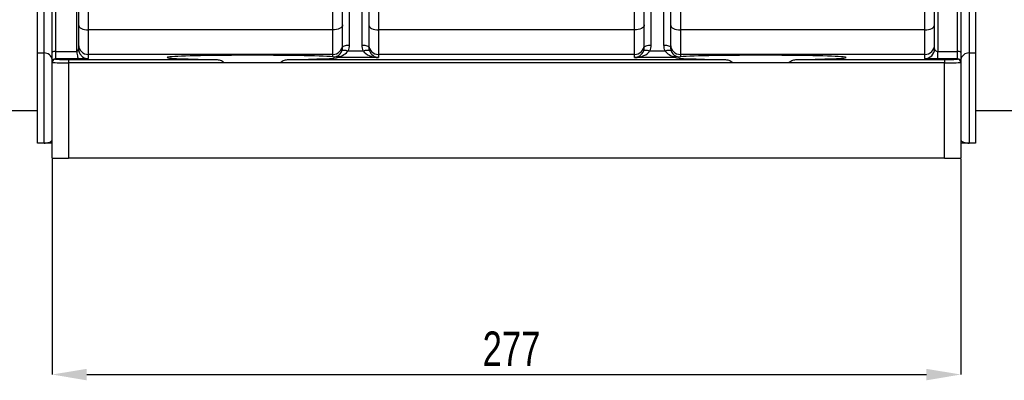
# Model space of a CAD drawing. Header units: millimetres. Extents: x 5 to 589, y 5 to 415.
# Tile 11 of 16: x 379 to 479, y 239 to 276. Entities that reach past the tile are written whole.
import ezdxf

# ---------------------------------------------------------------- set-up
doc = ezdxf.new("R2010")
doc.units = ezdxf.units.MM
doc.header["$PDSIZE"] = -1
doc.layers.add('QUOTE', color=1, linetype='Continuous')
doc.styles.add('SLDTEXTSTYLE0', font='TXT', dxfattribs={"width": 0.75})
doc.dimstyles.new('SLDDIMSTYLE0', dxfattribs={"dimtxt": 3.5, "dimasz": 3.5, "dimexe": 0, "dimexo": 0.0625, "dimgap": 0.875, "dimtad": 1, "dimdec": 1, "dimlfac": 3, "dimrnd": 1e-09, "dimzin": 12, "dimdsep": 46, "dimtxsty": 'SLDTEXTSTYLE0', "dimsah": 1, "dimcen": 0.09, "dimadec": 0, "dimazin": 3, "dimtfac": 1, "dimtdec": 3, "dimtofl": 0, "dimtmove": 0, "dimatfit": 3, "dimfxl": 1, "dimfrac": 2, "dimtolj": 1, "dimtzin": 12, "dimarcsym": 0})

# ---------------------------------------------------------------- blocks, each defined once
blk = doc.blocks.new('_D_5')
at = {"layer": 'Defpoints', "color": 0}
for p in [(381.85, 261.55), (474.18, 261.55), (474.18, 239.55)]:
    blk.add_point(p, dxfattribs=at)
at = {"layer": 'QUOTE', "color": 0, "lineweight": -2}
for p, q in [((381.85, 261.48), (381.85, 239.55)), ((474.18, 261.48), (474.18, 239.55)), ((385.35, 239.55), (470.68, 239.55))]:
    blk.add_line(p, q, dxfattribs=at)
at = {"layer": 'QUOTE', "color": 0}
for points in [[(385.35, 240.13), (385.35, 238.96), (381.85, 239.55)], [(470.68, 240.13), (470.68, 238.96), (474.18, 239.55)]]:
    blk.add_solid(points, dxfattribs=at)
at = {"layer": 'QUOTE', "color": 0, "insert": (428.52, 243.92), "char_height": 3.5, "attachment_point": 2, "style": 'SLDTEXTSTYLE0'}
blk.add_mtext('\\A1;277', dxfattribs=at)

msp = doc.modelspace()

# ---------------------------------------------------------------- linework, layer by layer
at = {"color": 7}
for p, q in [((384.518, 299.782), (384.518, 272.65)), ((411.351, 272.803), (411.351, 295.697)), ((412.018, 295.809), (412.018, 273.016)), ((413.351, 273.016), (413.351, 295.809)), ((414.018, 295.697), (414.018, 272.803)), ((442.018, 272.803), (442.018, 295.697)), ((442.685, 295.809), (442.685, 273.016)), ((444.018, 273.016), (444.018, 295.809)), ((444.685, 295.697), (444.685, 272.803)), ((410.351, 274.565), (410.351, 284.52)), ((415.018, 284.52), (415.018, 274.565)), ((441.018, 274.565), (441.018, 284.52)), ((445.685, 284.52), (445.685, 274.565)), ((381.851, 272.284), (381.851, 281.023)), ((382.185, 281.096), (382.185, 272.366)), ((384.347, 272.401), (384.347, 281.096)), ((471.518, 272.651), (471.518, 281.023)), ((471.851, 281.096), (471.851, 272.366)), ((473.851, 272.366), (473.851, 281.096)), ((474.185, 281.023), (474.185, 272.284)), ((380.351, 272.238), (380.351, 276.834)), ((381.018, 272.228), (381.018, 276.824)), ((385.518, 276.503), (385.518, 274.565)), ((470.518, 274.565), (470.518, 276.503)), ((475.018, 276.824), (475.018, 272.228)), ((475.685, 276.834), (475.685, 272.238)), ((385.518, 274.565), (385.518, 272.067)), ((410.351, 274.565), (385.518, 274.565)), ((410.351, 272.067), (410.351, 274.565)), ((415.018, 274.565), (415.018, 272.067)), ((441.018, 274.565), (415.018, 274.565)), ((441.018, 272.067), (441.018, 274.565)), ((445.685, 274.565), (445.685, 272.067)), ((470.518, 274.565), (445.685, 274.565)), ((470.518, 272.067), (470.518, 274.565)), ((380.351, 272.238), (381.018, 272.238)), ((380.351, 263.047), (380.351, 272.238)), ((381.018, 263.052), (381.018, 272.228)), ((381.851, 271.282), (381.851, 272.284)), ((382.185, 272.366), (382.185, 271.615)), ((382.185, 272.366), (384.349, 272.366)), ((411.914, 272.433), (413.456, 272.433)), ((442.58, 272.433), (444.122, 272.433)), ((471.851, 271.615), (471.851, 272.366)), ((471.851, 272.366), (473.851, 272.366)), ((473.851, 271.615), (473.851, 272.366)), ((474.185, 272.284), (474.185, 271.282)), ((475.018, 272.238), (475.685, 272.238)), ((475.018, 272.228), (475.018, 263.052)), ((475.685, 272.238), (475.685, 263.047)), ((381.851, 271.257), (381.851, 271.282)), ((381.851, 261.547), (381.851, 271.257)), ((382.185, 271.615), (382.185, 271.591)), ((384.518, 271.615), (382.185, 271.615)), ((383.518, 271.556), (383.518, 271.222)), ((383.518, 271.556), (398.495, 271.556)), ((399.284, 271.222), (383.518, 271.222)), ((383.518, 271.222), (383.518, 261.547)), ((385.518, 272.067), (385.518, 271.65)), ((410.351, 272.067), (385.518, 272.067)), ((399.284, 271.214), (399.284, 271.222)), ((405.086, 271.214), (399.284, 271.214)), ((405.086, 271.222), (405.086, 271.214)), ((450.95, 271.222), (405.086, 271.222)), ((405.874, 271.556), (450.162, 271.556)), ((410.351, 271.837), (410.351, 272.067)), ((415.018, 271.757), (410.85, 271.757)), ((415.018, 272.067), (415.018, 271.757)), ((441.018, 272.067), (415.018, 272.067)), ((441.018, 271.757), (441.018, 272.067)), ((445.186, 271.757), (441.018, 271.757)), ((470.518, 272.067), (445.685, 272.067)), ((445.685, 272.067), (445.685, 271.837)), ((450.95, 271.214), (450.95, 271.222)), ((456.753, 271.214), (450.95, 271.214)), ((456.753, 271.222), (456.753, 271.214)), ((472.518, 271.222), (456.753, 271.222)), ((457.541, 271.556), (472.518, 271.556)), ((470.518, 271.651), (470.518, 272.067)), ((473.851, 271.615), (471.851, 271.615)), ((472.518, 271.556), (472.518, 271.222)), ((472.518, 261.547), (472.518, 271.222)), ((473.851, 271.591), (473.851, 271.615)), ((474.185, 271.282), (474.185, 271.257)), ((474.185, 271.257), (474.185, 261.547)), ((347.018, 266.381), (380.351, 266.381)), ((475.685, 266.381), (509.018, 266.381)), ((381.018, 263.047), (380.351, 263.047)), ((475.685, 263.047), (475.018, 263.047)), ((381.851, 261.547), (383.518, 261.547)), ((472.518, 261.547), (383.518, 261.547)), ((472.518, 261.547), (474.185, 261.547))]:
    msp.add_line(p, q, dxfattribs=at)
at = {"color": 7, "flags": 128}
for points in [[(384.518, 275.065), (384.537, 274.967), (384.594, 274.873), (384.687, 274.787), (384.811, 274.711), (384.963, 274.649), (385.135, 274.603), (385.323, 274.574), (385.518, 274.565)], [(411.351, 275.065), (411.332, 274.967), (411.275, 274.873), (411.183, 274.787), (411.059, 274.711), (410.907, 274.649), (410.734, 274.603), (410.547, 274.574), (410.351, 274.565)], [(414.018, 275.065), (414.037, 274.967), (414.094, 274.873), (414.187, 274.787), (414.311, 274.711), (414.463, 274.649), (414.635, 274.603), (414.823, 274.574), (415.018, 274.565)], [(442.018, 275.065), (441.999, 274.967), (441.942, 274.873), (441.85, 274.787), (441.725, 274.711), (441.574, 274.649), (441.401, 274.603), (441.213, 274.574), (441.018, 274.565)], [(444.685, 275.065), (444.704, 274.967), (444.761, 274.873), (444.853, 274.787), (444.978, 274.711), (445.129, 274.649), (445.302, 274.603), (445.49, 274.574), (445.685, 274.565)], [(470.518, 274.565), (470.713, 274.574), (470.901, 274.603), (471.074, 274.649), (471.225, 274.711), (471.35, 274.787), (471.442, 274.873), (471.499, 274.967), (471.518, 275.065)], [(411.289, 272.449), (411.313, 272.48), (411.356, 272.501), (411.418, 272.514), (411.496, 272.516), (411.588, 272.509), (411.691, 272.492), (411.8, 272.467), (411.914, 272.433)], [(411.351, 272.803), (411.364, 272.845), (411.402, 272.885), (411.464, 272.922), (411.547, 272.954), (411.648, 272.98), (411.763, 273), (411.888, 273.012), (412.018, 273.016)], [(413.351, 273.016), (413.481, 273.012), (413.607, 273), (413.722, 272.98), (413.823, 272.954), (413.906, 272.922), (413.967, 272.885), (414.005, 272.845), (414.018, 272.803)], [(413.456, 272.433), (413.569, 272.467), (413.679, 272.492), (413.781, 272.509), (413.873, 272.516), (413.951, 272.514), (414.013, 272.501), (414.057, 272.48), (414.081, 272.449)], [(441.955, 272.449), (441.979, 272.48), (442.023, 272.501), (442.085, 272.514), (442.163, 272.516), (442.255, 272.509), (442.357, 272.492), (442.467, 272.467), (442.58, 272.433)], [(442.018, 272.803), (442.031, 272.845), (442.069, 272.885), (442.13, 272.922), (442.213, 272.954), (442.314, 272.98), (442.43, 273), (442.555, 273.012), (442.685, 273.016)], [(444.018, 273.016), (444.148, 273.012), (444.273, 273), (444.388, 272.98), (444.489, 272.954), (444.572, 272.922), (444.634, 272.885), (444.672, 272.845), (444.685, 272.803)], [(444.122, 272.433), (444.236, 272.467), (444.346, 272.492), (444.448, 272.509), (444.54, 272.516), (444.618, 272.514), (444.68, 272.501), (444.723, 272.48), (444.747, 272.449)]]:
    msp.add_lwpolyline(points, dxfattribs=at)
at = {"color": 7}
for centre, radius, start, end in [((381.034, 271.399), 0.83, 10.11771, 91.12893), ((382.107, 271.968), 0.406, 78.88401, 128.97027), ((385.518, 273.066), 1, 180.00982, 270.00982), ((385.518, 272.65), 0.999, 180.00153, 221.97308), ((410.352, 273.066), 1, 269.99018, 359.99018), ((415.018, 273.066), 1, 180.00982, 270.00982), ((441.018, 273.066), 1, 269.99018, 359.99018), ((445.685, 273.066), 1, 180.00982, 270.00982), ((470.518, 273.066), 1, 269.99018, 359.99018), ((470.518, 272.651), 1, 269.99018, 359.99018), ((473.93, 271.968), 0.406, 51.02973, 101.11599), ((475.002, 271.399), 0.83, 88.87107, 169.88229), ((382.185, 271.281), 0.333, 89.99018, 179.99018), ((382.185, 271.257), 0.333, 89.99018, 179.99018), ((385.518, 272.65), 1, 221.97374, 270.00234), ((473.851, 271.281), 0.333, 0.00982, 90.00982), ((473.851, 271.257), 0.333, 0.00982, 90.00982)]:
    msp.add_arc(centre, radius, start, end, dxfattribs=at)
for centre, major_axis, ratio, start_param, end_param in [((410.351, 272.757), (0.718, 0.728), 0.9573046, 4.438603, 5.1568089), ((410.351, 272.757), (1.666, 0.041), 0.5995634, 5.0016295, 5.9126688), ((415.018, 272.757), (1.666, -0.041), 0.5995634, 3.5121092, 4.7270929), ((415.018, 272.757), (-0.718, 0.728), 0.9573046, 1.1263764, 2.3413602), ((441.018, 272.757), (0.718, 0.728), 0.9573046, 3.9418252, 5.1568089), ((441.018, 272.757), (1.666, 0.041), 0.5995634, 4.6976851, 5.9126688), ((445.685, 272.757), (1.666, -0.041), 0.5995634, 3.5121092, 4.4231484), ((445.685, 272.757), (-0.718, 0.728), 0.9573046, 1.1263764, 1.8445823), ((383.518, 271.257), (1.667, 0), 0.0209487, 3.1415927, 4.712389), ((383.518, 271.591), (1.333, 0), 0.0261859, 3.1415927, 4.712389), ((402.185, 271.761), (8.667, 0), 0.0261859, 0.3413378, 4.2726269), ((402.185, 271.761), (8.667, 0), 0.0261859, 5.1521511, 6.2653702), ((453.851, 271.761), (8.667, 0), 0.0261859, 3.1594077, 4.2726269), ((453.851, 271.761), (8.667, 0), 0.0261859, 5.1521511, 9.0834402), ((472.518, 271.591), (1.333, 0), 0.0261859, 4.712389, 6.2831853), ((472.518, 271.257), (1.667, 0), 0.0209487, 4.712389, 6.2831853)]:
    msp.add_ellipse(centre, major_axis=major_axis, ratio=ratio, start_param=start_param, end_param=end_param, dxfattribs=at)
for points, knots in [([(384.347, 272.401), (384.41, 272.431), (384.451, 272.472), (384.492, 272.537), (384.502, 272.559), (384.515, 272.604), (384.518, 272.627), (384.518, 272.65)], [0, 0, 0, 0, 0.5, 0.5, 0.75, 0.75, 1, 1, 1, 1]), ([(384.349, 272.366), (384.357, 272.26), (384.368, 272.162), (384.395, 271.98), (384.41, 271.9), (384.442, 271.765), (384.457, 271.712), (384.481, 271.657), (384.489, 271.642), (384.504, 271.622), (384.511, 271.616), (384.518, 271.615)], [0, 0, 0, 0, 0.25, 0.25, 0.5, 0.5, 0.75, 0.75, 0.875, 0.875, 1, 1, 1, 1]), ([(471.518, 272.651), (471.518, 272.619), (471.524, 272.588), (471.549, 272.528), (471.568, 272.498), (471.62, 272.443), (471.655, 272.418), (471.741, 272.379), (471.795, 272.366), (471.851, 272.366)], [0, 0, 0, 0, 0.25, 0.25, 0.5, 0.5, 0.75, 0.75, 1, 1, 1, 1]), ([(385.518, 271.65), (385.518, 271.646), (385.495, 271.642), (385.425, 271.636), (385.396, 271.635), (385.329, 271.631), (385.29, 271.629), (385.201, 271.626), (385.151, 271.625), (385.044, 271.622), (384.987, 271.621), (384.864, 271.619), (384.798, 271.618), (384.662, 271.616), (384.591, 271.615), (384.518, 271.615)], [0, 0, 0, 0, 0.25, 0.25, 0.375, 0.375, 0.5, 0.5, 0.625, 0.625, 0.75, 0.75, 0.875, 0.875, 1, 1, 1, 1]), ([(398.495, 271.556), (398.569, 271.555), (398.642, 271.549), (398.787, 271.527), (398.859, 271.511), (399.002, 271.468), (399.074, 271.441), (399.175, 271.381), (399.207, 271.359), (399.261, 271.302), (399.284, 271.264), (399.284, 271.222)], [0, 0, 0, 0, 0.25, 0.25, 0.5, 0.5, 0.75, 0.75, 0.875, 0.875, 1, 1, 1, 1]), ([(405.086, 271.222), (405.086, 271.243), (405.092, 271.263), (405.11, 271.299), (405.122, 271.315), (405.162, 271.359), (405.195, 271.381), (405.294, 271.44), (405.365, 271.467), (405.51, 271.511), (405.582, 271.527), (405.728, 271.549), (405.801, 271.555), (405.874, 271.556)], [0, 0, 0, 0, 0.0625, 0.0625, 0.125, 0.125, 0.25, 0.25, 0.5, 0.5, 0.75, 0.75, 1, 1, 1, 1]), ([(410.351, 271.837), (410.482, 271.827), (410.586, 271.842), (410.705, 271.867), (410.739, 271.875), (410.793, 271.89), (410.814, 271.896), (410.828, 271.899)], [0, 0, 0, 0, 0.5, 0.5, 0.75, 0.75, 1, 1, 1, 1]), ([(410.85, 271.811), (410.849, 271.838), (410.846, 271.86), (410.839, 271.891), (410.834, 271.9), (410.828, 271.899)], [0, 0, 0, 0, 0.5, 0.5, 1, 1, 1, 1]), ([(445.208, 271.899), (445.202, 271.9), (445.197, 271.891), (445.19, 271.86), (445.187, 271.838), (445.186, 271.811)], [0, 0, 0, 0, 0.5, 0.5, 1, 1, 1, 1]), ([(445.208, 271.899), (445.236, 271.893), (445.29, 271.875), (445.45, 271.842), (445.555, 271.827), (445.685, 271.837)], [0, 0, 0, 0, 0.5, 0.5, 1, 1, 1, 1]), ([(450.162, 271.556), (450.235, 271.555), (450.308, 271.549), (450.453, 271.527), (450.526, 271.511), (450.669, 271.468), (450.741, 271.441), (450.841, 271.381), (450.873, 271.359), (450.927, 271.302), (450.95, 271.264), (450.95, 271.222)], [0, 0, 0, 0, 0.25, 0.25, 0.5, 0.5, 0.75, 0.75, 0.875, 0.875, 1, 1, 1, 1]), ([(456.753, 271.222), (456.753, 271.243), (456.758, 271.263), (456.776, 271.299), (456.789, 271.315), (456.829, 271.359), (456.861, 271.381), (456.961, 271.44), (457.032, 271.467), (457.176, 271.511), (457.249, 271.527), (457.395, 271.549), (457.468, 271.555), (457.541, 271.556)], [0, 0, 0, 0, 0.0625, 0.0625, 0.125, 0.125, 0.25, 0.25, 0.5, 0.5, 0.75, 0.75, 1, 1, 1, 1]), ([(471.851, 271.615), (471.762, 271.615), (471.673, 271.615), (471.5, 271.616), (471.414, 271.617), (471.251, 271.619), (471.174, 271.62), (471.029, 271.622), (470.961, 271.624), (470.839, 271.627), (470.784, 271.629), (470.689, 271.633), (470.649, 271.635), (470.584, 271.639), (470.559, 271.642), (470.526, 271.646), (470.518, 271.649), (470.518, 271.651)], [0, 0, 0, 0, 0.125, 0.125, 0.25, 0.25, 0.375, 0.375, 0.5, 0.5, 0.625, 0.625, 0.75, 0.75, 0.875, 0.875, 1, 1, 1, 1]), ([(381.018, 263.052), (381.165, 263.068), (381.433, 263.097), (381.754, 263.209), (381.811, 263.314), (381.84, 263.367)], [0, 0, 0, 0, 0.380016, 0.6885348, 1, 1, 1, 1]), ([(474.19, 263.368), (474.197, 263.342), (474.213, 263.287), (474.31, 263.218), (474.437, 263.159), (474.66, 263.089), (474.869, 263.068), (475.018, 263.052)], [0, 0, 0, 0, 0.1443518, 0.3139518, 0.467616, 0.6213674, 1, 1, 1, 1]), ([(381.851, 263.047), (381.763, 263.047), (381.538, 263.047), (381.215, 263.047), (381.018, 263.047)], [0, 0, 0, 0, 0.3907532, 1, 1, 1, 1]), ([(475.018, 263.047), (474.822, 263.047), (474.499, 263.047), (474.273, 263.047), (474.185, 263.047)], [0, 0, 0, 0, 0.6080543, 1, 1, 1, 1])]:
    msp.add_open_spline(points, degree=3, knots=knots, dxfattribs=at)
for points in [[(384.349, 272.366), (384.348, 272.378), (384.347, 272.39), (384.347, 272.401)], [(411.289, 272.449), (411.331, 272.564), (411.351, 272.682), (411.351, 272.803)], [(412.018, 273.016), (412.018, 272.816), (411.983, 272.622), (411.914, 272.433)], [(413.456, 272.433), (413.386, 272.622), (413.351, 272.816), (413.351, 273.016)], [(414.018, 272.803), (414.018, 272.682), (414.039, 272.564), (414.081, 272.449)], [(441.955, 272.449), (441.998, 272.564), (442.018, 272.682), (442.018, 272.803)], [(442.685, 273.016), (442.685, 272.816), (442.65, 272.622), (442.58, 272.433)], [(444.122, 272.433), (444.053, 272.622), (444.018, 272.816), (444.018, 273.016)], [(444.685, 272.803), (444.685, 272.682), (444.705, 272.564), (444.747, 272.449)], [(410.85, 271.811), (410.852, 271.778), (410.852, 271.76), (410.85, 271.757)], [(445.186, 271.757), (445.184, 271.76), (445.184, 271.778), (445.186, 271.811)]]:
    msp.add_open_spline(points, degree=3, dxfattribs=at)

# ---------------------------------------------------------------- dimensions: what is measured, and where the dimension line sits
at = {"layer": 'QUOTE'}
dim = msp.add_linear_dim(base=(474.185, 239.547), p1=(381.851, 261.547), p2=(474.185, 261.547), dimstyle='SLDDIMSTYLE0', dxfattribs=at)
dim.commit()
dim.dimension.update_dxf_attribs({"geometry": '_D_5', "text_midpoint": (428.525, 239.547), "dimtype": 160})

doc.saveas('drawing.dxf')
